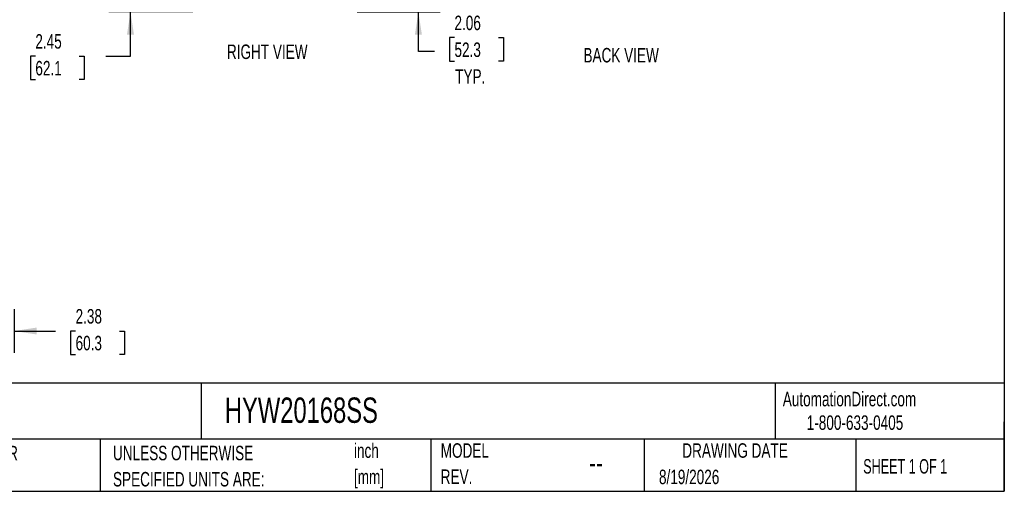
# Model space of a CAD drawing. Header units: inches. Extents: x 0.2 to 10.8, y 0.2 to 8.2.
# Tile 51 of 68: x 5.1 to 10.8, y 0.2 to 3. Entities that reach past the tile are written whole.
import ezdxf

# ---------------------------------------------------------------- set-up
doc = ezdxf.new("R2010")
doc.units = ezdxf.units.IN
doc.header["$MEASUREMENT"] = 0
for name, color, linetype in [('DIMENSIONS', 140, 'Continuous'), ('SLD-0', 179, 'Continuous'), ('TEXT', 140, 'Continuous')]:
    doc.layers.add(name, color=color, linetype=linetype)
doc.styles.add('SLDTEXTSTYLE0', font='TXT', dxfattribs={"width": 0.7})
doc.styles.add('SLDTEXTSTYLE1', font='TXT', dxfattribs={"width": 0.65})
doc.dimstyles.new('SLDDIMSTYLE1', dxfattribs={"dimtxt": 0.084961, "dimasz": 0.13, "dimexe": 0, "dimexo": 0.0625, "dimgap": 0.02124, "dimtad": 0, "dimtih": 1, "dimtoh": 1, "dimlfac": 9, "dimrnd": 1e-09, "dimzin": 12, "dimdsep": 46, "dimtxsty": 'SLDTEXTSTYLE0', "dimsah": 1, "dimcen": 0.09, "dimadec": 0, "dimazin": 3, "dimtfac": 1, "dimtmove": 0, "dimatfit": 0, "dimfxl": 0, "dimfrac": 2, "dimtolj": 1, "dimtzin": 12, "dimarcsym": 0})

# ---------------------------------------------------------------- blocks, each defined once
blk = doc.blocks.new('SW_NOTE_0')
at = {"layer": 'TEXT', "color": 0, "char_height": 0.08333, "attachment_point": 1, "style": 'SLDTEXTSTYLE0'}
for s, insert in [('inch', (0, 0.1074)), ('[mm]', (0, -0.0431))]:
    blk.add_mtext(s, dxfattribs=dict(at, insert=insert))
blk = doc.blocks.new('SW_NOTE_0_1')
at = {"layer": 'TEXT', "color": 0, "char_height": 0.083333, "attachment_point": 1, "style": 'SLDTEXTSTYLE0'}
for s, insert in [('UNLESS OTHERWISE', (0, 0.1074)), ('SPECIFIED UNITS ARE:', (0, -0.0431))]:
    blk.add_mtext(s, dxfattribs=dict(at, insert=insert))
blk = doc.blocks.new('SW_NOTE_0_5')
at = {"layer": 'TEXT', "color": 0, "char_height": 0.083333, "attachment_point": 1, "style": 'SLDTEXTSTYLE0'}
for s, insert in [('INCH UNITS USED FOR', (0, 0.1074)), ('PART DESIGN', (0, -0.0431))]:
    blk.add_mtext(s, dxfattribs=dict(at, insert=insert))
blk = doc.blocks.new('SW_NOTE_0_6')
at = {"layer": 'TEXT', "color": 0, "char_height": 0.08333, "attachment_point": 1, "style": 'SLDTEXTSTYLE0'}
for s, insert in [('MODEL', (0, 0.1074)), ('REV.', (0, -0.0431))]:
    blk.add_mtext(s, dxfattribs=dict(at, insert=insert))
blk = doc.blocks.new('_D_13')
at = {"layer": 'DIMENSIONS'}
for p, q in [((7.381, 3.2349), (7.381, 3.4849)), ((7.0752, 3.2349), (7.506, 3.2349)), ((7.0293, 3.0059), (7.506, 3.0059)), ((7.381, 2.7786), (7.381, 3.0059)), ((7.5884, 2.858), (7.5599, 2.858)), ((7.5599, 2.858), (7.5599, 2.723)), ((7.8409, 2.858), (7.8694, 2.858)), ((7.8694, 2.858), (7.8694, 2.723)), ((7.4743, 2.7786), (7.381, 2.7786)), ((7.5599, 2.723), (7.5884, 2.723)), ((7.8694, 2.723), (7.8409, 2.723))]:
    blk.add_line(p, q, dxfattribs=at)
for points in [[(7.381, 3.2349), (7.401, 3.3649), (7.361, 3.3649)], [(7.381, 3.0059), (7.361, 2.8759), (7.401, 2.8759)]]:
    blk.add_solid(points, dxfattribs=at)
at = {"layer": 'DIMENSIONS', "char_height": 0.08333, "attachment_point": 1, "style": 'SLDTEXTSTYLE0'}
for s, insert in [('2.06', (7.5884, 2.9845)), ('52.3', (7.5884, 2.8304)), ('TYP.', (7.5925, 2.6764))]:
    blk.add_mtext(s, dxfattribs=dict(at, insert=insert))
blk = doc.blocks.new('_D_19')
at = {"layer": 'DIMENSIONS'}
for p, q in [((5.7253, 3.2776), (5.7253, 3.5276)), ((6.0892, 3.2776), (5.6003, 3.2776)), ((6.083, 3.0059), (5.6003, 3.0059)), ((5.7253, 2.7519), (5.7253, 3.0059)), ((5.1783, 2.7519), (5.1498, 2.7519)), ((5.1498, 2.7519), (5.1498, 2.6169)), ((5.4308, 2.7519), (5.4593, 2.7519)), ((5.4593, 2.7519), (5.4593, 2.6169)), ((5.5839, 2.7519), (5.7253, 2.7519)), ((5.1498, 2.6169), (5.1783, 2.6169)), ((5.4593, 2.6169), (5.4308, 2.6169))]:
    blk.add_line(p, q, dxfattribs=at)
for points in [[(5.7253, 3.2776), (5.7453, 3.4076), (5.7053, 3.4076)], [(5.7253, 3.0059), (5.7053, 2.8759), (5.7453, 2.8759)]]:
    blk.add_solid(points, dxfattribs=at)
at = {"layer": 'DIMENSIONS', "char_height": 0.08333, "attachment_point": 1, "style": 'SLDTEXTSTYLE0'}
for s, insert in [('2.45', (5.1783, 2.8783)), ('62.1', (5.1783, 2.7243))]:
    blk.add_mtext(s, dxfattribs=dict(at, insert=insert))
blk = doc.blocks.new('_D_24')
at = {"layer": 'DIMENSIONS'}
for p, q in [((4.7926, 1.2497), (4.7926, 1.0464)), ((5.0565, 1.2971), (5.0565, 1.0464)), ((4.7926, 1.1714), (4.5426, 1.1714)), ((5.0565, 1.1714), (5.2946, 1.1714)), ((5.4097, 1.1714), (5.3812, 1.1714)), ((5.3812, 1.1714), (5.3812, 1.0363)), ((5.6622, 1.1714), (5.6907, 1.1714)), ((5.6907, 1.1714), (5.6907, 1.0363)), ((5.3812, 1.0363), (5.4097, 1.0363)), ((5.6907, 1.0363), (5.6622, 1.0363))]:
    blk.add_line(p, q, dxfattribs=at)
for points in [[(4.7926, 1.1714), (4.6626, 1.1914), (4.6626, 1.1514)], [(5.0565, 1.1714), (5.1865, 1.1514), (5.1865, 1.1914)]]:
    blk.add_solid(points, dxfattribs=at)
at = {"layer": 'DIMENSIONS', "char_height": 0.08333, "attachment_point": 1, "style": 'SLDTEXTSTYLE0'}
for s, insert in [('2.38', (5.4097, 1.2978)), ('60.3', (5.4097, 1.1438))]:
    blk.add_mtext(s, dxfattribs=dict(at, insert=insert))

msp = doc.modelspace()

# ---------------------------------------------------------------- linework, layer by layer
at = {"layer": 'TEXT'}
for p, q in [((10.75, 8.25), (10.75, 0.25)), ((10.75, 0.871107), (0.25, 0.871107)), ((6.13224, 0.871107), (6.13224, 0.55)), ((9.432101, 0.871107), (9.432101, 0.55)), ((10.75, 0.25), (10.75, 0.65)), ((10.75, 0.55), (0.25, 0.55)), ((5.551095, 0.55), (5.551095, 0.25)), ((7.452782, 0.55), (7.452782, 0.25)), ((8.679745, 0.55), (8.679745, 0.25)), ((9.89562, 0.55), (9.89562, 0.25)), ((0.25, 0.25), (10.75, 0.25))]:
    msp.add_line(p, q, dxfattribs=at)

# ---------------------------------------------------------------- block references
for name, p in [('SW_NOTE_0_5', (4.206835, 0.404254)), ('SW_NOTE_0_1', (5.624769, 0.404254)), ('SW_NOTE_0', (7.010386, 0.417902)), ('SW_NOTE_0_6', (7.5092, 0.418719))]:
    msp.add_blockref(name, p, dxfattribs=at)

# ---------------------------------------------------------------- texts
at = {"layer": 'SLD-0', "char_height": 0.08333333, "attachment_point": 1, "style": 'SLDTEXTSTYLE0'}
for s, insert in [('AutomationDirect.com', (9.476179, 0.821911)), ('1-800-633-0405', (9.613842, 0.686497))]:
    msp.add_mtext(s, dxfattribs=dict(at, insert=insert))
at = {"layer": 'TEXT'}
for s, insert, char_height, attachment_point, style in [('RIGHT VIEW', (6.511789, 2.818588), 0.0833333, 2, 'SLDTEXTSTYLE0'), ('BACK VIEW', (8.546878, 2.798831), 0.0833333, 2, 'SLDTEXTSTYLE0'), ('HYW20168SS', (6.268021, 0.789267), 0.1458333, 1, 'SLDTEXTSTYLE0'), ('DRAWING DATE', (9.201784, 0.526141), 0.08333333, 2, 'SLDTEXTSTYLE0'), ('--', (8.363307, 0.476843), 0.125, 1, 'SLDTEXTSTYLE0'), ('SHEET 1 OF 1', (9.938633, 0.435098), 0.08333333, 1, 'SLDTEXTSTYLE1'), ('8/19/2026', (8.764284, 0.374386), 0.0833333, 1, 'SLDTEXTSTYLE0')]:
    msp.add_mtext(s, dxfattribs=dict(at, insert=insert, char_height=char_height, attachment_point=attachment_point, style=style))

# ---------------------------------------------------------------- dimensions: what is measured, and where the dimension line sits
at = {"layer": 'DIMENSIONS'}
dim = msp.add_linear_dim(base=(5.725291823, 3.005917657), p1=(6.139204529, 3.277584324), p2=(6.133031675, 3.005917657), angle=90, dimstyle='SLDDIMSTYLE1', dxfattribs=at)
dim.commit()
dim.dimension.update_dxf_attribs({"geometry": '_D_19', "text_midpoint": (5.725291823, 2.751889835), "dimtype": 160})
dim = msp.add_linear_dim(base=(7.381016, 3.005918), p1=(7.025229, 3.234918), p2=(6.979316, 3.005918), angle=90, text='<>\\PTYP.', dimstyle='SLDDIMSTYLE1', dxfattribs=at)
dim.commit()
dim.dimension.update_dxf_attribs({"geometry": '_D_13', "text_midpoint": (7.381016, 2.778574), "dimtype": 160})
dim = msp.add_linear_dim(base=(5.0565223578, 1.1713592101), p1=(4.7926334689, 1.2997206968), p2=(5.0565223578, 1.3470629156), dimstyle='SLDDIMSTYLE1', dxfattribs=at)
dim.commit()
dim.dimension.update_dxf_attribs({"geometry": '_D_24', "text_midpoint": (5.5359298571, 1.1713592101), "dimtype": 160})

doc.saveas('drawing.dxf')
